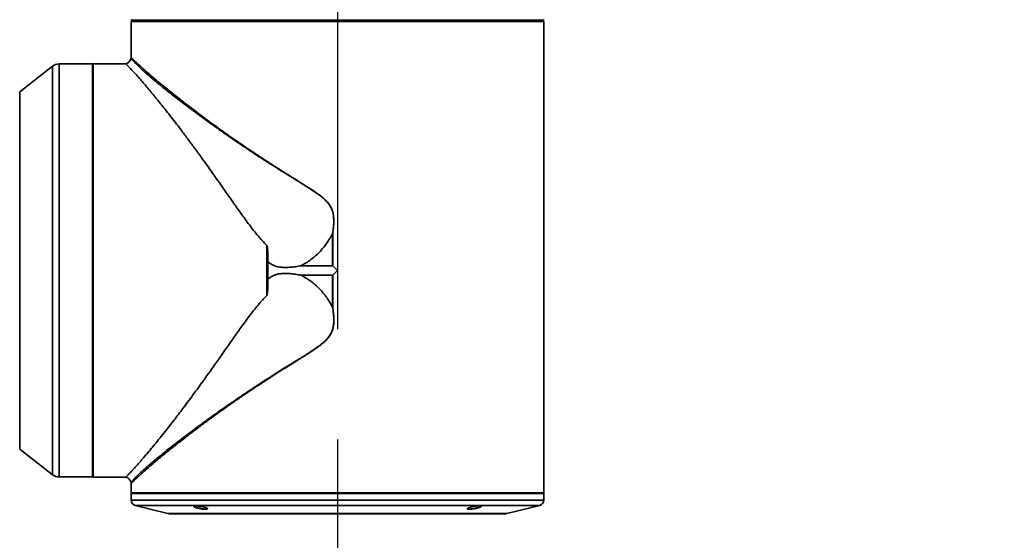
# Paper-space layout '图纸2' of a CAD drawing. Header units: millimetres. Extents: x 0 to 420, y 0 to 297.
# Tile 14 of 19: x 213 to 235, y 170 to 182. Entities that reach past the tile are written whole.
import ezdxf

# ---------------------------------------------------------------- set-up
doc = ezdxf.new("R2010")
doc.units = ezdxf.units.MM
doc.linetypes.add('CENTERX2', pattern=[20.32, 12.7, -2.54, 2.54, -2.54])
doc.layers.get('0').update_dxf_attribs({"lineweight": 18})
doc.layers.add('中心线层', color=6, linetype='CENTERX2', lineweight=25)
doc.layers.add('标注层', color=150, linetype='Continuous', lineweight=18)
doc.styles.add('SLDTEXTSTYLE1', font='txt', dxfattribs={"width": 0.7})
doc.dimstyles.new('SLDDIMSTYLE3', dxfattribs={"dimtxt": 7, "dimasz": 4, "dimexe": 0, "dimexo": 0.0625, "dimgap": 1.75, "dimtad": 0, "dimtih": 1, "dimtoh": 1, "dimlfac": 20, "dimrnd": 1e-09, "dimzin": 12, "dimdsep": 46, "dimtxsty": 'SLDTEXTSTYLE1', "dimcen": 0, "dimdle": 8, "dimadec": 0, "dimazin": 3, "dimtfac": 1, "dimtdec": 3, "dimtofl": 0, "dimtmove": 0, "dimatfit": 3, "dimfxl": 1, "dimfrac": 2, "dimtolj": 1, "dimarcsym": 0})
doc.dimstyles.new('SLDDIMSTYLE4', dxfattribs={"dimtxt": 3.5, "dimasz": 4, "dimexe": 0, "dimexo": 0.0625, "dimgap": 0.875, "dimtad": 0, "dimtih": 1, "dimtoh": 1, "dimdec": 4, "dimlfac": 20, "dimzin": 12, "dimdsep": 46, "dimtxsty": 'SLDTEXTSTYLE1', "dimcen": 0.09, "dimdle": 8, "dimazin": 3, "dimtfac": 1, "dimtdec": 3, "dimtofl": 0, "dimtmove": 0, "dimatfit": 3, "dimfxl": 1, "dimfrac": 2, "dimtolj": 1, "dimarcsym": 0})

# ---------------------------------------------------------------- blocks, each defined once
blk = doc.blocks.new('*X59')
at = {"layer": '标注层'}
blk.add_hatch(color=7, dxfattribs=at).paths.add_polyline_path([(276.344, 229.338), (279.855, 231.32), (279.259, 232.123)], flags=0)
at = {"layer": '标注层', "color": 7}
for p, q in [((276.344, 229.338), (289.254, 238.915)), ((289.254, 238.915), (310.753, 238.915))]:
    blk.add_line(p, q, dxfattribs=at)
at = {"layer": '标注层', "color": 7, "char_height": 7, "attachment_point": 1, "style": 'SLDTEXTSTYLE1'}
for s, insert, width in [('%%C', (290.254, 247.968), 6.56983), ('2806', (298.484, 247.938), 26.60782)]:
    blk.add_mtext(s, dxfattribs=dict(at, insert=insert, width=width))
blk = doc.blocks.new('*X60')
at = {"layer": '标注层'}
for points in [[(213.89, 257.426), (209.859, 257.461), (209.974, 256.468)], [(220.004, 117.394), (216.019, 118.008), (215.991, 117.008)]]:
    blk.add_hatch(color=7, dxfattribs=at).paths.add_polyline_path(points, flags=0)
at = {"layer": '标注层', "color": 7}
blk.add_line((220.004, 118.072), (220.004, 115.394), dxfattribs=at)
for start, end in [(95, 182.5), (182.5, 270)]:
    blk.add_arc((220.004, 187.544), 70.15, start, end, dxfattribs=at)
blk = doc.blocks.new('*X61')
at = {"layer": '标注层'}
for points in [[(226.117, 257.426), (230.033, 256.468), (230.148, 257.461)], [(220.004, 117.394), (224.016, 117.008), (223.988, 118.008)]]:
    blk.add_hatch(color=7, dxfattribs=at).paths.add_polyline_path(points, flags=0)
at = {"layer": '标注层', "color": 7}
blk.add_line((220.004, 118.072), (220.004, 115.394), dxfattribs=at)
for start, end in [(357.5, 85), (270, 357.5)]:
    blk.add_arc((220.004, 187.544), 70.15, start, end, dxfattribs=at)
blk = doc.blocks.new('SW_CENTERMARKSYMBOL_0')
at = {"layer": '中心线层', "color": 0}
blk.add_line((0, -0.05), (0, -69.472), dxfattribs=at)

psp = doc.layouts.new('图纸2')

# ---------------------------------------------------------------- linework, layer by layer
at = {"color": 7, "linetype": 'Continuous', "lineweight": 35}
for p, q in [((215.2488227, 181.9183281), (215.2638227, 181.9033281)), ((215.2687885, 181.8883281), (215.2538122, 181.8733281)), ((215.2538122, 181.8733281), (215.2538122, 181.7383281)), ((224.7532859, 181.8733281), (215.2538122, 181.8733281)), ((215.2638227, 181.9033281), (224.7430362, 181.9033281)), ((224.7383096, 181.8883281), (215.2687885, 181.8883281)), ((217.9992525, 181.8883281), (217.957421, 181.9033281)), ((218.6625823, 181.9033281), (218.6551678, 181.8883281)), ((221.3519303, 181.8883281), (221.3445159, 181.9033281)), ((224.7532859, 181.8733281), (224.7383096, 181.8883281)), ((224.7430362, 181.9033281), (224.7580125, 181.9183281)), ((224.7532859, 181.7383281), (224.7532859, 181.8733281)), ((215.2535491, 181.7383281), (215.2535491, 181.0430247)), ((215.2538122, 181.7383281), (215.2535491, 181.7383281)), ((224.7535491, 181.7383281), (224.7532859, 181.7383281)), ((224.7535491, 171.0283281), (224.7535491, 181.7383281)), ((214.3632157, 180.8933281), (213.5989927, 180.8933281)), ((214.3782157, 180.8980545), (214.3632157, 180.8830545)), ((214.3632157, 171.3933281), (214.3632157, 180.8933281)), ((215.1325368, 180.8980545), (214.3782157, 180.8980545)), ((214.3782157, 180.8980545), (214.3782157, 171.3886017)), ((213.4455075, 180.8406662), (212.6904276, 180.2533818)), ((219.8926958, 176.9946266), (219.8950113, 176.9944374)), ((219.8926958, 176.2530174), (219.8926958, 176.9946266)), ((219.8950113, 176.9944374), (219.8950113, 176.2518659)), ((218.3810499, 176.7157963), (218.3810499, 175.57086)), ((218.4049947, 176.3448451), (218.4049947, 175.9418111)), ((219.8926958, 176.2530174), (219.1721353, 176.2530188)), ((219.8950113, 176.2518659), (220.0035491, 176.1433281)), ((220.0035491, 176.1433281), (219.8950113, 176.0347904)), ((219.1721417, 176.0336389), (219.8926958, 176.0336389)), ((219.8926958, 175.2920297), (219.8926958, 176.0336389)), ((219.8950113, 176.0347904), (219.8950113, 175.2922188)), ((219.8926958, 175.2920297), (219.8950113, 175.2922188)), ((212.6904276, 172.0332744), (213.4455075, 171.4459901)), ((213.5989927, 171.3933281), (214.3632157, 171.3933281)), ((214.3632157, 171.4036017), (214.3782157, 171.3886017)), ((214.3782157, 171.3886017), (215.1325366, 171.3886017)), ((215.2535491, 171.2430005), (215.2535491, 171.0283281)), ((215.2535491, 171.0283281), (215.2685491, 171.0133281)), ((215.2535491, 171.0283281), (215.8899284, 171.0283281)), ((215.2535491, 171.0133281), (215.2535491, 170.8609252)), ((215.2535491, 171.0133281), (224.7535491, 171.0133281)), ((215.8899284, 171.0283281), (224.7535491, 171.0283281)), ((224.7385491, 171.0133281), (224.7535491, 171.0283281)), ((224.7535491, 170.8609252), (224.7535491, 171.0133281)), ((215.3482321, 170.7396574), (216.1035515, 170.5508275)), ((223.9035467, 170.5508275), (224.658866, 170.7396574)), ((216.1641854, 170.5433631), (223.8429127, 170.5433631))]:
    psp.add_line(p, q, dxfattribs=at)
at = {"color": 8, "linetype": 'Continuous', "lineweight": 35}
for p, q in [((218.2086131, 181.8883281), (218.1620198, 181.9033281)), ((218.6295309, 181.8883281), (218.6357565, 181.9033281)), ((218.6530035, 181.8883281), (218.6593739, 181.9033281)), ((221.3472457, 181.9033281), (221.3537085, 181.8883281)), ((221.3704886, 181.9033281), (221.3768431, 181.8883281)), ((221.8450783, 181.9033281), (221.798485, 181.8883281)), ((213.5989927, 180.8933281), (213.5989927, 171.3933281)), ((213.4455075, 180.8406662), (213.4455075, 171.4459901)), ((212.6904276, 180.2533818), (212.6904276, 172.0332744)), ((215.2535491, 170.8609252), (224.7535491, 170.8609252)), ((215.3482321, 170.7396574), (223.2953552, 170.7396574)), ((223.2953552, 170.7396574), (224.658866, 170.7396574)), ((216.1035515, 170.5508275), (223.9035467, 170.5508275))]:
    psp.add_line(p, q, dxfattribs=at)
at = {"color": 7, "linetype": 'Continuous', "lineweight": 35}
psp.add_lwpolyline([(222.0496771, 181.9033281), (222.0217004, 181.8932575), (222.0078457, 181.8883281)], dxfattribs=at)
at = {"color": 8, "linetype": 'Continuous', "lineweight": 35}
psp.add_lwpolyline([(215.5202864, 180.7498753), (215.4251531, 180.8390334), (215.3537378, 180.9109524), (215.3435469, 180.9217449), (215.3333616, 180.9326393), (215.3232801, 180.9435428), (215.3134083, 180.9543616), (215.3038593, 180.9650018), (215.2947519, 180.9753712), (215.2782216, 180.9949645), (215.268953, 181.0067926), (215.2644126, 181.013076), (215.2633935, 181.0145609), (215.2631436, 181.0149303), (215.2630801, 181.0150243), (215.2630635, 181.0150488), (215.263059, 181.0150554), (215.2630571, 181.0150583), (215.2545546, 181.0270771), (215.2529714, 181.0294543)], dxfattribs=at)
at = {"color": 7, "linetype": 'CENTERX2', "lineweight": 18}
psp.add_arc((220.0035491, 187.5436614), 70.15, 95, 85, dxfattribs=at)
at = {"color": 7, "linetype": 'Continuous', "lineweight": 35}
for centre, radius, start, end in [((213.5989927, 180.6433281), 0.25, 90, 127.87498365), ((213.5989927, 171.6433281), 0.25, 232.12501635, 270), ((215.3785491, 170.8609252), 0.125, 180, 255.96375653), ((224.6285491, 170.8609252), 0.125, 284.03624347, 0), ((216.1641854, 170.7933631), 0.25, 255.96375653, 270), ((223.8429127, 170.7933631), 0.25, 270, 284.03624347)]:
    psp.add_arc(centre, radius, start, end, dxfattribs=at)
for points, knots in [([(215.2527899, 181.03126), (215.2492612, 181.0153496), (215.2422789, 180.9838676), (215.2141398, 180.9441598), (215.1771643, 180.9128413), (215.1467256, 180.902839), (215.1313931, 180.8978007)], [0, 0, 0, 0, 0.04912525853, 0.09720500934, 0.14516675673, 0.19384699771, 0.19384699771, 0.19384699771, 0.19384699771]), ([(215.1325368, 180.8980545), (215.1345277, 180.8961335), (215.1386625, 180.8921439), (215.1714165, 180.8590312), (215.2229091, 180.8057646), (215.2916328, 180.7329489), (215.3750354, 180.6415333), (215.4881752, 180.5138898), (215.6390755, 180.3380945), (215.8275222, 180.1107433), (216.0384782, 179.8485342), (216.2313139, 179.6015391), (216.4051358, 179.3739701), (216.5525611, 179.1778988), (216.7107569, 178.9640625), (216.8797327, 178.7320214), (217.0594925, 178.4815093), (217.2461279, 178.2179278), (217.4318138, 177.9529604), (217.6093147, 177.6999794), (217.788256, 177.4472783), (217.9727188, 177.194365), (218.16741, 176.9407824), (218.31117, 176.7893874), (218.3810499, 176.7157963)], [0, 0, 0, 0, 0.2102035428, 0.4365714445, 0.6626206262, 0.8751252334, 1.0942680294, 1.322481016, 1.6451248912, 1.9867530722, 2.3082041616, 2.6526331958, 2.8476890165, 3.0527540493, 3.267866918, 3.4930610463, 3.728365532, 3.9738058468, 4.2143772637, 4.435753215, 4.6379675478, 4.8710887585, 5.0923982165, 5.3017248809, 5.3017248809, 5.3017248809, 5.3017248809]), ([(215.2535491, 181.0445633), (215.253514, 181.0418099), (215.2534438, 181.0363032), (215.2527247, 181.0308431), (215.2523652, 181.0281132)], [0, 0, 0, 0, 0.008261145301, 0.016521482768, 0.016521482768, 0.016521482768, 0.016521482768]), ([(215.5202862, 180.7498754), (215.5202873, 180.7498747), (215.5202904, 180.749873), (215.5203002, 180.7498684), (215.5203332, 180.7498535), (215.5204567, 180.7498016), (215.5209326, 180.7496057), (215.5228021, 180.7488505), (215.5302124, 180.7458801), (215.5447945, 180.7400636), (215.5730362, 180.7287597), (215.5954755, 180.7197786), (215.6104334, 180.7137919)], [0, 0, 0, 0, 0.000003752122, 0.000010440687, 0.000032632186, 0.000112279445, 0.000412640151, 0.001577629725, 0.00616457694, 0.024365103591, 0.048615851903, 0.097100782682, 0.097100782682, 0.097100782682, 0.097100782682]), ([(219.8911762, 176.9928009), (219.8942821, 177.0117345), (219.9028549, 177.0639942), (219.9120989, 177.1396616), (219.9186417, 177.2264321), (219.9197816, 177.3051317), (219.9153285, 177.3812879), (219.9035315, 177.465034), (219.8806814, 177.5398154), (219.8479502, 177.6072591), (219.8199642, 177.6524154), (219.7884445, 177.6938984), (219.7536745, 177.7332655), (219.714075, 177.7726564), (219.6570279, 177.8233954), (219.5746537, 177.8871529), (219.4605665, 177.9667996), (219.3415879, 178.0442407), (219.2202719, 178.1204936), (219.0986362, 178.1959149), (218.9306697, 178.2991688), (218.723866, 178.4273443), (218.4864162, 178.5772968), (218.2456768, 178.7316572), (217.9995673, 178.8927386), (217.7464543, 179.0623866), (217.47867, 179.2457921), (217.2106013, 179.4337194), (216.9552267, 179.6170874), (216.7768718, 179.7479227), (216.6612781, 179.833849), (216.5973299, 179.8816865), (216.5367334, 179.9272961), (216.4793857, 179.9707191), (216.4251851, 180.0119989), (216.3740299, 180.0511816), (216.2837063, 180.1207551), (216.1626371, 180.2152326), (216.0211707, 180.327742), (215.8963616, 180.4287822), (215.7821295, 180.523011), (215.6793959, 180.6098822), (215.5914492, 180.6859832), (215.5430493, 180.7294381), (215.5202864, 180.7498753)], [0, 0, 0, 0, 0.0481330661, 0.1328550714, 0.1911331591, 0.2663736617, 0.3301272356, 0.3823195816, 0.4783243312, 0.5246161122, 0.5701589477, 0.6113688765, 0.655221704, 0.7018896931, 0.7515204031, 0.846891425, 0.9634893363, 1.1016874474, 1.2049892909, 1.3260024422, 1.4648383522, 1.7072859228, 1.9499436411, 2.1925898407, 2.4576734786, 2.7336039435, 3.0198852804, 3.359232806, 3.6701840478, 3.9527957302, 4.0416346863, 4.1273035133, 4.2098182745, 4.2891961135, 4.3654551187, 4.4386141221, 4.5086925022, 4.7593945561, 4.9871504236, 5.1924767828, 5.4044813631, 5.6223444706, 5.8176798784, 5.9911179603, 5.9911179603, 5.9911179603, 5.9911179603]), ([(215.6104397, 180.7137919), (215.6601164, 180.6707772), (215.7625035, 180.5821208), (215.9525318, 180.4229478), (216.1719918, 180.2444364), (216.3824097, 180.0779911), (216.5693125, 179.93314), (216.7249899, 179.8144336), (216.8872185, 179.6927016), (217.0237733, 179.5917471), (217.1342568, 179.5109766), (217.2181768, 179.4501078), (217.3065195, 179.3865632), (217.3993612, 179.3203613), (217.4947364, 179.2529532), (217.6086583, 179.1731551), (217.7458682, 179.077971), (217.9148765, 178.9624608), (218.110372, 178.8310993), (218.3262401, 178.6888121), (218.5434756, 178.5479068), (218.7725723, 178.4022463), (218.9825274, 178.2716205), (219.17591, 178.1512763), (219.3209229, 178.0596549), (219.45391, 177.9733817), (219.5808557, 177.8852964), (219.6925201, 177.796678), (219.7790585, 177.7094226), (219.8408184, 177.6261406), (219.8842438, 177.5356237), (219.9126794, 177.4293004), (219.9232217, 177.3040788), (219.9179473, 177.1551819), (219.9030288, 177.0506269), (219.8950113, 176.9944374)], [0, 0, 0, 0, 0.3341503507, 0.6887073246, 1.0644378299, 1.4366173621, 1.6446761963, 1.8626136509, 2.0742439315, 2.2844833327, 2.3833461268, 2.4861830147, 2.592952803, 2.7034931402, 2.8179200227, 2.9290307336, 3.0996115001, 3.2876652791, 3.4967335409, 3.7435105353, 3.9841704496, 4.1848100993, 4.4574801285, 4.6281168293, 4.773727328, 4.8990746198, 5.0349520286, 5.1693022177, 5.2627717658, 5.3480037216, 5.4326906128, 5.5173280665, 5.6274312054, 5.7520222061, 5.8967678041, 5.8967678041, 5.8967678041, 5.8967678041]), ([(219.8926958, 176.9946266), (219.8925557, 176.9945498), (219.8922542, 176.9943849), (219.8916916, 176.9937914), (219.8913915, 176.9932146), (219.8911762, 176.9928009)], [0, 0, 0, 0, 0.0004808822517, 0.0010341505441, 0.0024378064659, 0.0024378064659, 0.0024378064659, 0.0024378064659]), ([(219.8911762, 176.9928009), (219.8484222, 176.9154545), (219.7633277, 176.7615101), (219.5922744, 176.5607735), (219.3970853, 176.3854887), (219.2471016, 176.2971654), (219.1721353, 176.2530188)], [0, 0, 0, 0, 0.2655117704, 0.5284546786, 0.7900187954, 1.0514049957, 1.0514049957, 1.0514049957, 1.0514049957]), ([(218.3810499, 176.7157963), (218.3820826, 176.7145103), (218.3843244, 176.7117188), (218.3862636, 176.7056915), (218.3881124, 176.6928031), (218.3925139, 176.6655766), (218.3970788, 176.6098189), (218.4027721, 176.5003881), (218.4041057, 176.4070617), (218.4049947, 176.3448451)], [0, 0, 0, 0, 0.0049209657, 0.01068205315, 0.01870461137, 0.04419060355, 0.09351978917, 0.18676403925, 0.37324333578, 0.37324333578, 0.37324333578, 0.37324333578]), ([(219.1721353, 176.2530188), (219.1266205, 176.2449261), (219.0383065, 176.2292235), (218.9058245, 176.2146475), (218.7852769, 176.2108005), (218.6747655, 176.2179687), (218.5761381, 176.2396117), (218.4833279, 176.2812256), (218.4311205, 176.3236266), (218.4049947, 176.3448451)], [0, 0, 0, 0, 0.13909303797, 0.26988680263, 0.40071709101, 0.50160690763, 0.60238708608, 0.70318900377, 0.80416206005, 0.80416206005, 0.80416206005, 0.80416206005]), ([(219.8950113, 176.2518659), (219.894725, 176.2521242), (219.8941995, 176.2525984), (219.89337, 176.2529702), (219.892872, 176.253005), (219.8926958, 176.2530174)], [0, 0, 0, 0, 0.0011679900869, 0.0021438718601, 0.0026782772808, 0.0026782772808, 0.0026782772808, 0.0026782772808]), ([(218.3810499, 175.57086), (218.3817599, 175.5719189), (218.3869424, 175.5796481), (218.3939087, 175.6434648), (218.4029621, 175.7636918), (218.4042817, 175.8793235), (218.4049947, 175.9418111)], [0, 0, 0, 0, 0.00382521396, 0.02792044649, 0.18673666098, 0.37347485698, 0.37347485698, 0.37347485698, 0.37347485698]), ([(218.4049947, 175.9418111), (218.4311208, 175.9630298), (218.4833285, 176.0054311), (218.5761396, 176.047045), (218.6747678, 176.0686879), (218.7852578, 176.0758543), (218.9057736, 176.0720114), (219.0382571, 176.0574399), (219.1265941, 176.041736), (219.1721417, 176.0336389)], [0, 0, 0, 0, 0.10097380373, 0.20177644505, 0.30255735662, 0.40344791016, 0.53421234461, 0.66497561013, 0.80416795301, 0.80416795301, 0.80416795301, 0.80416795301]), ([(219.1721417, 176.0336389), (219.2472962, 175.9892854), (219.3976944, 175.9005259), (219.5929771, 175.7244769), (219.7638101, 175.5239871), (219.8486861, 175.370631), (219.8911777, 175.2938561)], [0, 0, 0, 0, 0.2621765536, 0.5246639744, 0.7876261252, 1.0512531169, 1.0512531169, 1.0512531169, 1.0512531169]), ([(219.8926958, 176.0336389), (219.8929852, 176.0336723), (219.8936523, 176.0337492), (219.8944219, 176.0342384), (219.8948537, 176.0346428), (219.8950113, 176.0347904)], [0, 0, 0, 0, 0.0008780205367, 0.0020237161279, 0.0026822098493, 0.0026822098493, 0.0026822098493, 0.0026822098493]), ([(215.1325366, 171.3886017), (215.1336944, 171.3897294), (215.1360281, 171.3920025), (215.1545643, 171.4105454), (215.1840325, 171.4406521), (215.2243191, 171.4824679), (215.27383, 171.5348425), (215.331402, 171.5971979), (215.39876, 171.6718071), (215.4765695, 171.7599329), (215.5652325, 171.8624733), (215.6650932, 171.9803281), (215.7732858, 172.1105594), (215.8871547, 172.2500935), (216.0060495, 172.3982156), (216.1320906, 172.5579233), (216.2879151, 172.7587592), (216.4796701, 173.0107564), (216.7131028, 173.3250532), (216.9707761, 173.6803255), (217.2148758, 174.0241265), (217.4317607, 174.3336215), (217.6092756, 174.5866204), (217.7882257, 174.8393362), (217.9727003, 175.0922653), (218.1673965, 175.3458602), (218.311166, 175.4972648), (218.3810499, 175.57086)], [0, 0, 0, 0, 0.1614416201, 0.3254137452, 0.4922975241, 0.66245454, 0.8202857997, 0.9827515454, 1.1500531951, 1.3223752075, 1.5045016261, 1.6927257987, 1.8872002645, 2.076354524, 2.260991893, 2.4531310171, 2.6528401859, 2.949115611, 3.2679608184, 3.6094923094, 3.9738044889, 4.214363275, 4.4357391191, 4.6379658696, 4.8710711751, 5.092382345, 5.3017067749, 5.3017067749, 5.3017067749, 5.3017067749]), ([(215.5203137, 171.5368069), (215.5475816, 171.5612316), (215.6060213, 171.6135781), (215.7153651, 171.7075553), (215.8371253, 171.8094154), (215.9707437, 171.9183576), (216.1142325, 172.03319), (216.2873854, 172.1690464), (216.4308951, 172.2792481), (216.5296208, 172.3540194), (216.5717339, 172.3857819), (216.6154265, 172.4185945), (216.6607324, 172.4524702), (216.7076839, 172.48742), (216.7563134, 172.5234539), (216.8886804, 172.6210797), (217.111497, 172.7828084), (217.4467319, 173.0193496), (217.6975363, 173.1910204), (217.8516357, 173.294572), (217.8925617, 173.3219817), (217.9345773, 173.3500242), (217.9776911, 173.3786987), (218.0219112, 173.4080035), (218.0672457, 173.4379366), (218.1885217, 173.5177133), (218.3862314, 173.6460671), (218.6715964, 173.8274009), (218.9246857, 173.9839229), (219.1365887, 174.1137126), (219.2895377, 174.2092926), (219.4200034, 174.293281), (219.5358702, 174.3714281), (219.6617016, 174.4644659), (219.7615064, 174.5554699), (219.8263263, 174.6433254), (219.8566771, 174.6951371), (219.8775968, 174.7422401), (219.8915657, 174.7838549), (219.9010919, 174.8197796), (219.9147565, 174.8882254), (219.921821, 174.9990991), (219.9144611, 175.145362), (219.8986947, 175.2459147), (219.8911776, 175.2938561)], [0, 0, 0, 0, 0.2064781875, 0.4425180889, 0.7091252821, 0.9171563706, 1.1538330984, 1.4199125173, 1.7160996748, 1.7722472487, 1.8298664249, 1.8889627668, 1.9495415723, 2.011607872, 2.0751663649, 2.1402213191, 2.5248256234, 2.9067880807, 3.3248626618, 3.3685032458, 3.4131298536, 3.458741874, 3.5053385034, 3.5529187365, 3.6014813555, 3.6510249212, 3.9409288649, 4.2244499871, 4.5307372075, 4.7049383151, 4.857190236, 4.9877364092, 5.0968131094, 5.209165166, 5.3816500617, 5.4327264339, 5.482721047, 5.5320578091, 5.5617535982, 5.5927986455, 5.6252595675, 5.7367673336, 5.8703290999, 5.9920356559, 5.9920356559, 5.9920356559, 5.9920356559]), ([(219.8950113, 175.2922188), (219.9013115, 175.2493438), (219.9132473, 175.1681163), (219.9214868, 175.0518263), (219.920983, 174.9482793), (219.9102992, 174.8471722), (219.883511, 174.7473061), (219.8408746, 174.6621092), (219.7926994, 174.5957624), (219.7444472, 174.5416604), (219.6668843, 174.4684263), (219.5577654, 174.3844358), (219.4238068, 174.2932414), (219.2922094, 174.2084509), (219.1524899, 174.1207157), (218.9586455, 174.0003353), (218.7138857, 173.8472584), (218.4299969, 173.6657575), (218.2072776, 173.5196921), (218.0434776, 173.4104986), (217.9401307, 173.3409658), (217.8440356, 173.2757203), (217.7550352, 173.2147623), (217.6729678, 173.1580928), (217.5454757, 173.0693882), (217.3780764, 172.9514155), (217.1777357, 172.8075123), (216.9832831, 172.6652886), (216.794099, 172.5244886), (216.6100527, 172.3848924), (216.4019032, 172.2240053), (216.1787377, 172.0477067), (215.9536496, 171.8646806), (215.7629917, 171.7050273), (215.6602873, 171.6160498), (215.6104386, 171.5728635)], [0, 0, 0, 0, 0.1105384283, 0.209417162, 0.2971397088, 0.3744279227, 0.4682652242, 0.5593216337, 0.6157130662, 0.6771304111, 0.744110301, 0.8878682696, 1.0284623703, 1.1592042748, 1.2898724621, 1.4534791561, 1.7494628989, 2.0422383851, 2.3427272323, 2.4632036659, 2.5768407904, 2.683638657, 2.7835973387, 2.8767169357, 2.9629975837, 3.2218969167, 3.4633252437, 3.6872963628, 3.9478639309, 4.1958409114, 4.4312760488, 4.8291061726, 5.2055979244, 5.5610637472, 5.8963073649, 5.8963073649, 5.8963073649, 5.8963073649]), ([(219.8911777, 175.2938561), (219.8913933, 175.2934423), (219.8916939, 175.2928657), (219.8922555, 175.2922717), (219.8925562, 175.2921065), (219.8926958, 175.2920297)], [0, 0, 0, 0, 0.0014043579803, 0.0019571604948, 0.0024367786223, 0.0024367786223, 0.0024367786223, 0.0024367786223]), ([(215.1314011, 171.3888538), (215.1467276, 171.3838171), (215.1771545, 171.373818), (215.2141195, 171.3425163), (215.2422557, 171.3028311), (215.2492477, 171.2713648), (215.2527813, 171.2554627)], [0, 0, 0, 0, 0.04866139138, 0.09660464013, 0.14466532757, 0.193769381, 0.193769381, 0.193769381, 0.193769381]), ([(215.2522156, 171.2596408), (215.2526159, 171.2567353), (215.2534166, 171.250924), (215.2535049, 171.2450585), (215.2535491, 171.2421255)], [0, 0, 0, 0, 0.008798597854, 0.017598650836, 0.017598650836, 0.017598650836, 0.017598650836]), ([(216.9327516, 170.7002123), (216.9390894, 170.6984213), (216.9610267, 170.692222), (216.9913097, 170.6809838), (217.0132161, 170.6678918), (217.0162264, 170.6572656), (217.0004185, 170.6505263), (216.9685991, 170.6483733), (216.9251391, 170.650799), (216.8746575, 170.6573609), (216.8239257, 170.6669787), (216.7892864, 170.675524), (216.7599658, 170.6838869), (216.7343172, 170.6923943), (216.7080875, 170.7041773), (216.6949265, 170.7152525), (216.7001072, 170.7238333), (216.7231478, 170.7283383), (216.7604949, 170.7285054), (216.8076888, 170.7245251), (216.859822, 170.7168192), (216.902712, 170.7080622), (216.9254833, 170.7021116), (216.9327516, 170.7002123)], [0, 0, 0, 0, 0.01545771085, 0.05350453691, 0.09155195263, 0.12923016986, 0.16592050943, 0.20147912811, 0.23631906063, 0.27116394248, 0.3066973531, 0.339098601, 0.34681376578, 0.37795189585, 0.40909183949, 0.44696125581, 0.4841202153, 0.52023323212, 0.55547571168, 0.59036295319, 0.62551370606, 0.66143268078, 0.67827249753, 0.67827249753, 0.67827249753, 0.67827249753]), ([(216.7508579, 170.695216), (216.7483308, 170.6961776), (216.743264, 170.6981056), (216.7341412, 170.7019285), (216.7241592, 170.7066681), (216.7147154, 170.7123565), (216.708168, 170.7179262), (216.7074021, 170.7211919), (216.7070218, 170.7228132)], [0, 0, 0, 0, 0.005029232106, 0.01008379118, 0.020161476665, 0.030452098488, 0.042162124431, 0.053706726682, 0.053706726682, 0.053706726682, 0.053706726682]), ([(217.0047517, 170.6721661), (217.0058122, 170.670277), (217.0078776, 170.6665977), (217.0052039, 170.662075), (216.9985276, 170.658588), (216.9876166, 170.656186), (216.973362, 170.6549569), (216.9558651, 170.6548646), (216.9361155, 170.655872), (216.9141865, 170.6579488), (216.8909947, 170.6609892), (216.8666981, 170.6649648), (216.8421172, 170.6697413), (216.817602, 170.6752582), (216.7983844, 170.680211), (216.7842441, 170.6842229), (216.773479, 170.6874705), (216.7621133, 170.6911375), (216.7546221, 170.693852), (216.7508579, 170.695216)], [0, 0, 0, 0, 0.01929405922, 0.03757797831, 0.05642993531, 0.07407979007, 0.09227140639, 0.10943012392, 0.1270948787, 0.14412762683, 0.16164015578, 0.17894650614, 0.19672573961, 0.21457569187, 0.23291153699, 0.24115498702, 0.24924991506, 0.26048511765, 0.27183244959, 0.27183244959, 0.27183244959, 0.27183244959]), ([(223.0393063, 170.6491304), (223.0341381, 170.6492171), (223.0185449, 170.649479), (222.9994634, 170.652636), (222.9900701, 170.6600079), (222.9977391, 170.6708955), (223.0225892, 170.6839124), (223.0627909, 170.6976477), (223.113933, 170.7103969), (223.1694709, 170.7205337), (223.2217482, 170.7268462), (223.2572699, 170.7285556), (223.2836239, 170.7278501), (223.3030617, 170.725013), (223.312325, 170.7180185), (223.3046063, 170.7075915), (223.2797182, 170.6948716), (223.2396216, 170.6811433), (223.1885011, 170.6680327), (223.1331335, 170.6574439), (223.0800586, 170.6504338), (223.0526264, 170.6495564), (223.0393063, 170.6491304)], [0, 0, 0, 0, 0.01544950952, 0.04661405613, 0.0816009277, 0.11740334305, 0.15429758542, 0.19205524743, 0.23006459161, 0.26758451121, 0.30413283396, 0.33882932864, 0.35427848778, 0.38544081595, 0.42052048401, 0.45629055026, 0.49304721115, 0.53068612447, 0.56870418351, 0.60636294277, 0.6430385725, 0.67765649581, 0.67765649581, 0.67765649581, 0.67765649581]), ([(223.0441082, 170.6549512), (223.0389901, 170.6550446), (223.0235391, 170.6553264), (223.0058886, 170.6587721), (222.9972199, 170.6652204), (223.0029203, 170.6712167), (223.0051594, 170.673572)], [0, 0, 0, 0, 0.009252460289, 0.027932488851, 0.047940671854, 0.060883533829, 0.060883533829, 0.060883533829, 0.060883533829]), ([(223.2921806, 170.7125434), (223.2851601, 170.7084079), (223.2709347, 170.7000282), (223.2311889, 170.6861461), (223.1823997, 170.6731205), (223.1296393, 170.6626924), (223.0807353, 170.6561109), (223.0557744, 170.6553206), (223.0441082, 170.6549512)], [0, 0, 0, 0, 0.04317718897, 0.08748851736, 0.13225065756, 0.1764815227, 0.21938239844, 0.25702785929, 0.25702785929, 0.25702785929, 0.25702785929]), ([(223.2987021, 170.7242227), (223.2996606, 170.7238625), (223.3006536, 170.7234894), (223.3001401, 170.7228442), (223.3001222, 170.7228218)], [0, 0, 0, 0, 0.0028359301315, 0.0029379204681, 0.0029379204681, 0.0029379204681, 0.0029379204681])]:
    psp.add_open_spline(points, degree=3, knots=knots, dxfattribs=at)
at = {"color": 8, "linetype": 'Continuous', "lineweight": 35}
for points, knots in [([(215.2540771, 181.0430247), (215.2539039, 181.043211), (215.2515694, 181.0457213), (215.2608144, 181.0353662), (215.2877676, 181.0080498), (215.3495953, 180.9484957), (215.4552316, 180.8504408), (215.5578573, 180.7600867), (215.6104397, 180.7137919)], [0, 0, 0, 0, 0.00551734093, 0.07436896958, 0.14648355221, 0.25640162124, 0.37163053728, 0.49270622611, 0.49270622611, 0.49270622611, 0.49270622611]), ([(215.6104386, 171.5728635), (215.5820262, 171.5479763), (215.5259493, 171.4988569), (215.4551109, 171.4352181), (215.3950927, 171.3802918), (215.3391952, 171.327983), (215.2915019, 171.2822728), (215.2617004, 171.2523076), (215.25105, 171.240234), (215.2535606, 171.2429942), (215.2535664, 171.2430005)], [0, 0, 0, 0, 0.06366021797, 0.12564475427, 0.18602053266, 0.24485996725, 0.32844455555, 0.41232859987, 0.49343267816, 0.49361990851, 0.49361990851, 0.49361990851, 0.49361990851]), ([(215.2526529, 171.256715), (215.2526421, 171.2566993), (215.2519349, 171.2556723), (215.2543617, 171.259545), (215.2606051, 171.2683775), (215.2713113, 171.2827639), (215.2827657, 171.2969267), (215.2922985, 171.3085843), (215.3043955, 171.3223373), (215.3210953, 171.3407748), (215.3431782, 171.3645691), (215.3675635, 171.3901454), (215.3923962, 171.4156031), (215.4189203, 171.4418719), (215.4486172, 171.4704451), (215.4823225, 171.5021339), (215.507482, 171.5250959), (215.5203137, 171.5368069)], [0, 0, 0, 0, 0.00049715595, 0.03258867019, 0.06983643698, 0.11006762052, 0.13158689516, 0.14989118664, 0.16757776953, 0.19575522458, 0.2273571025, 0.25602010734, 0.28171123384, 0.30647550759, 0.33340040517, 0.36145445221, 0.39065532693, 0.39065532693, 0.39065532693, 0.39065532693])]:
    psp.add_open_spline(points, degree=3, knots=knots, dxfattribs=at)

# ---------------------------------------------------------------- block references
at = {"layer": '中心线层', "color": 7}
psp.add_blockref('SW_CENTERMARKSYMBOL_0', (220.0035491, 187.5436614), dxfattribs=at)

# ---------------------------------------------------------------- dimensions: what is measured, and where the dimension line sits
at = {"layer": '标注层', "color": 7}
for base, line1, line2, picture, middle in [((149.9206363, 184.4837754), ((220.0035491, 118.0716422), (220.0035491, 257.2587242)), ((213.8895737, 257.4267195), (220.0035491, 187.5436614)), '*X60', (149.9206363, 184.4837754)), ((290.0864595, 184.4837755), ((226.1175244, 257.4267195), (220.0035491, 187.5436614)), ((220.0035491, 118.0716422), (220.0035491, 257.2587242)), '*X61', (290.0864595, 184.4837755))]:
    dim = psp.add_angular_dim_2l(base=base, line1=line1, line2=line2, dimstyle='SLDDIMSTYLE4', override={"dimtad": 0, "dimtih": 1, "dimtoh": 1, "dimsah": 1, "dimtdec": 2, "dimtzin": 12}, dxfattribs=at)
    dim.commit()
    dim.dimension.update_dxf_attribs({"geometry": picture, "text_midpoint": middle, "dimtype": 162})
dim = psp.add_diameter_dim_2p(p1=(163.6629929, 145.7493529), p2=(276.3441053, 229.33797), dimstyle='SLDDIMSTYLE3', override={"dimpost": '%%C<>', "dimsah": 1, "dimtzin": 12}, dxfattribs=at)
dim.commit()
dim.dimension.update_dxf_attribs({"geometry": '*X59', "text_midpoint": (296.2987822, 244.1406625), "dimtype": 163})

doc.saveas('drawing.dxf')
